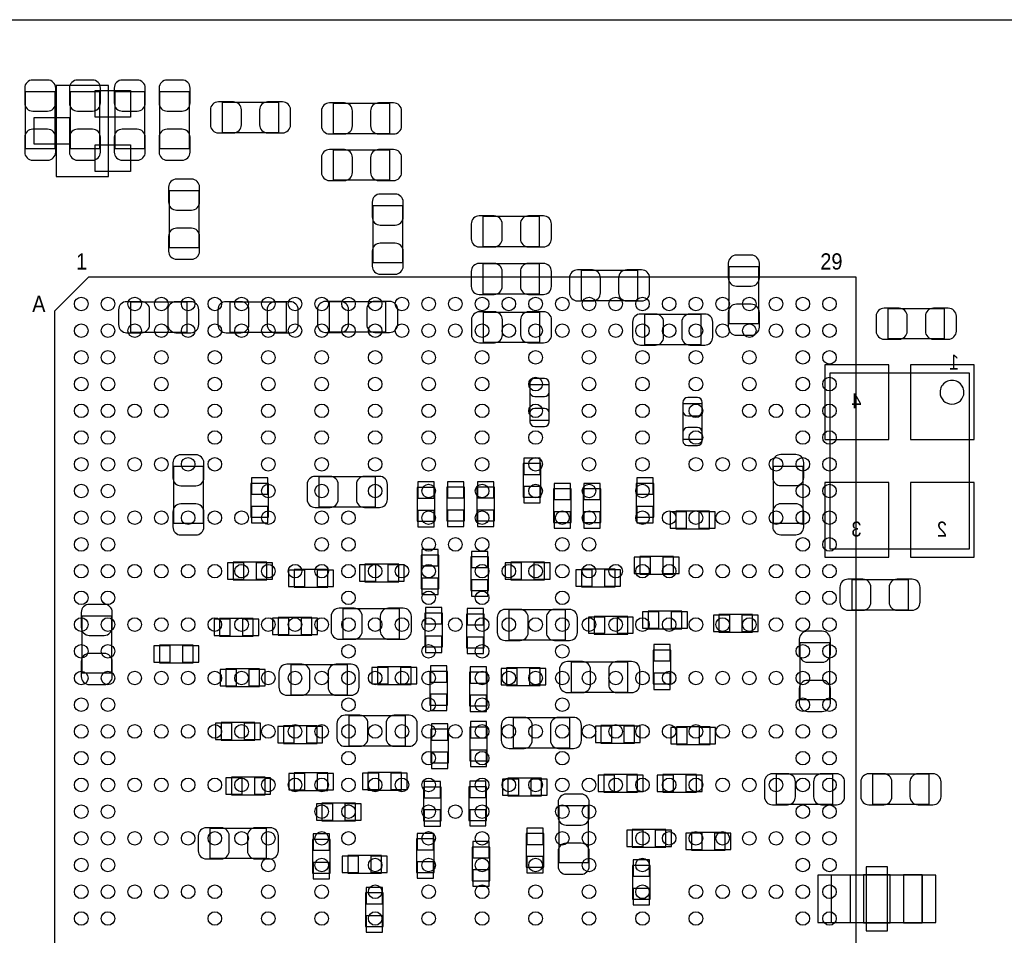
# Model space of a CAD drawing. Extents: x 7.2 to 74.8, y 33.6 to 67.
# Tile 3 of 8: x 23.3 to 41.7, y 49.9 to 67. Entities that reach past the tile are written whole.
import ezdxf

# ---------------------------------------------------------------- set-up
doc = ezdxf.new("R2010")
doc.units = 0
for name, color, linetype in [('BG_OUTLINE', 3, 'CONTINUOUS'), ('PG_ASSEMBLY_BOTTOM', 13, 'CONTINUOUS'), ('PG_ASSEMBLY_TOP', 190, 'CONTINUOUS'), ('PIN_BOTTOM', 1, 'CONTINUOUS'), ('PIN_TOP', 140, 'CONTINUOUS')]:
    doc.layers.add(name, color=color, linetype=linetype)

msp = doc.modelspace()

# ---------------------------------------------------------------- linework, layer by layer
at = {"layer": 'BG_OUTLINE'}
msp.add_lwpolyline([(74.799952, 55.992776, 0.414214), (72.800972, 53.993796, 0.414214), (74.799952, 51.994816), (74.799952, 33.993836), (23.949152, 33.993836), (23.949152, 37.493956, 0.414214), (23.451312, 37.994336, 0.414214), (22.950932, 37.493956), (22.950932, 33.993836), (7.200392, 33.993836), (7.200392, 51.994816, 0.414214), (9.199372, 53.993796, 0.414214), (7.200392, 55.992776), (7.199884, 66.987928), (74.799952, 66.987928)], format="xyb", close=True, dxfattribs=at)
at = {"layer": 'PG_ASSEMBLY_BOTTOM'}
for points in [[(23.9395, 65.638934), (23.379684, 65.638934), (23.379684, 64.578738), (23.9395, 64.578738), (23.9395, 65.638934)], [(24.7777, 65.638934), (24.217884, 65.638934), (24.217884, 64.578738), (24.7777, 64.578738), (24.7777, 65.638934)], [(25.6159, 65.638934), (25.056084, 65.638934), (25.056084, 64.578738), (25.6159, 64.578738), (25.6159, 65.638934)], [(26.4541, 65.638934), (25.894284, 65.638934), (25.894284, 64.578738), (26.4541, 64.578738), (26.4541, 65.638934)], [(27.063954, 65.439544), (27.063954, 64.879728), (28.12415, 64.879728), (28.12415, 65.439544), (27.063954, 65.439544)], [(30.20187, 64.859408), (30.20187, 65.419224), (29.141674, 65.419224), (29.141674, 64.859408), (30.20187, 64.859408)], [(29.141674, 64.548004), (29.141674, 63.988188), (30.20187, 63.988188), (30.20187, 64.548004), (29.141674, 64.548004)], [(26.072084, 62.724538), (26.6319, 62.724538), (26.6319, 63.784734), (26.072084, 63.784734), (26.072084, 62.724538)], [(30.4419, 63.505334), (29.882084, 63.505334), (29.882084, 62.445138), (30.4419, 62.445138), (30.4419, 63.505334)], [(33.00349, 62.746128), (33.00349, 63.305944), (31.943294, 63.305944), (31.943294, 62.746128), (33.00349, 62.746128)], [(31.943294, 62.416944), (31.943294, 61.857128), (33.00349, 61.857128), (33.00349, 62.416944), (31.943294, 62.416944)], [(33.782254, 62.295024), (33.782254, 61.735208), (34.84245, 61.735208), (34.84245, 62.295024), (33.782254, 62.295024)], [(37.10432, 62.362334), (36.544504, 62.362334), (36.544504, 61.302138), (37.10432, 61.302138), (37.10432, 62.362334)], [(26.40711, 61.140848), (26.40711, 61.700664), (25.346914, 61.700664), (25.346914, 61.140848), (26.40711, 61.140848)], [(28.26639, 61.140848), (28.26639, 61.700664), (27.206194, 61.700664), (27.206194, 61.140848), (28.26639, 61.140848)], [(30.12821, 61.145928), (30.12821, 61.705744), (29.068014, 61.705744), (29.068014, 61.145928), (30.12821, 61.145928)], [(40.58031, 61.018928), (40.58031, 61.578744), (39.520114, 61.578744), (39.520114, 61.018928), (40.58031, 61.018928)], [(31.94812, 61.510926), (31.94812, 60.95111), (33.008316, 60.95111), (33.008316, 61.510926), (31.94812, 61.510926)], [(36.02355, 60.909708), (36.02355, 61.469524), (34.963354, 61.469524), (34.963354, 60.909708), (36.02355, 60.909708)], [(32.822388, 59.49442), (33.18256, 59.49442), (33.18256, 60.154312), (32.822388, 60.154312), (32.822388, 59.49442)], [(35.684968, 59.13628), (36.04514, 59.13628), (36.04514, 59.796172), (35.684968, 59.796172), (35.684968, 59.13628)], [(26.152602, 57.565036), (26.712418, 57.565036), (26.712418, 58.625232), (26.152602, 58.625232), (26.152602, 57.565036)], [(33.027112, 58.050176), (33.027112, 58.680096), (32.696912, 58.680096), (32.696912, 58.050176), (33.027112, 58.050176)], [(37.9349, 58.628534), (37.375084, 58.628534), (37.375084, 57.568338), (37.9349, 57.568338), (37.9349, 58.628534)], [(29.93517, 57.871868), (29.93517, 58.431684), (28.874974, 58.431684), (28.874974, 57.871868), (29.93517, 57.871868)], [(27.92857, 57.678574), (27.92857, 58.308494), (27.59837, 58.308494), (27.59837, 57.678574), (27.92857, 57.678574)], [(31.040832, 57.603136), (31.040832, 58.233056), (30.710632, 58.233056), (30.710632, 57.603136), (31.040832, 57.603136)], [(31.599632, 57.608216), (31.599632, 58.238136), (31.269432, 58.238136), (31.269432, 57.608216), (31.599632, 57.608216)], [(32.158432, 57.608216), (32.158432, 58.238136), (31.828232, 58.238136), (31.828232, 57.608216), (32.158432, 57.608216)], [(35.14217, 57.678574), (35.14217, 58.308494), (34.81197, 58.308494), (34.81197, 57.678574), (35.14217, 57.678574)], [(33.59277, 57.576974), (33.59277, 58.206894), (33.26257, 58.206894), (33.26257, 57.576974), (33.59277, 57.576974)], [(34.15157, 57.576974), (34.15157, 58.206894), (33.82137, 58.206894), (33.82137, 57.576974), (34.15157, 57.576974)], [(35.55111, 57.46242), (36.18103, 57.46242), (36.18103, 57.79262), (35.55111, 57.79262), (35.55111, 57.46242)], [(30.785816, 56.966612), (30.785816, 56.336692), (31.116016, 56.336692), (31.116016, 56.966612), (30.785816, 56.966612)], [(31.717996, 56.933592), (31.717996, 56.303672), (32.048196, 56.303672), (32.048196, 56.933592), (31.717996, 56.933592)], [(34.879788, 56.609234), (35.509708, 56.609234), (35.509708, 56.939434), (34.879788, 56.939434), (34.879788, 56.609234)], [(27.90063, 56.837834), (27.27071, 56.837834), (27.27071, 56.507634), (27.90063, 56.507634), (27.90063, 56.837834)], [(30.366716, 56.798972), (29.736796, 56.798972), (29.736796, 56.468772), (30.366716, 56.468772), (30.366716, 56.798972)], [(32.464756, 56.504332), (33.094676, 56.504332), (33.094676, 56.834532), (32.464756, 56.834532), (32.464756, 56.504332)], [(28.410916, 56.367172), (29.040836, 56.367172), (29.040836, 56.697372), (28.410916, 56.697372), (28.410916, 56.367172)], [(34.415476, 56.704992), (33.785556, 56.704992), (33.785556, 56.374792), (34.415476, 56.374792), (34.415476, 56.704992)], [(38.841934, 56.506364), (38.841934, 55.946548), (39.90213, 55.946548), (39.90213, 56.506364), (38.841934, 56.506364)], [(24.99868, 55.826914), (24.438864, 55.826914), (24.438864, 54.766718), (24.99868, 54.766718), (24.99868, 55.826914)], [(30.383734, 55.404004), (30.383734, 55.96382), (29.323538, 55.96382), (29.323538, 55.404004), (30.383734, 55.404004)], [(31.184596, 55.252112), (31.184596, 55.882032), (30.854396, 55.882032), (30.854396, 55.252112), (31.184596, 55.252112)], [(31.964376, 55.234332), (31.964376, 55.864252), (31.634176, 55.864252), (31.634176, 55.234332), (31.964376, 55.234332)], [(32.429958, 55.94096), (32.429958, 55.381144), (33.490154, 55.381144), (33.490154, 55.94096), (32.429958, 55.94096)], [(34.65195, 55.821834), (34.02203, 55.821834), (34.02203, 55.491634), (34.65195, 55.491634), (34.65195, 55.821834)], [(35.033712, 55.588916), (35.663632, 55.588916), (35.663632, 55.919116), (35.033712, 55.919116), (35.033712, 55.588916)], [(36.989512, 55.855616), (36.359592, 55.855616), (36.359592, 55.525416), (36.989512, 55.525416), (36.989512, 55.855616)], [(27.64663, 55.783734), (27.01671, 55.783734), (27.01671, 55.453534), (27.64663, 55.453534), (27.64663, 55.783734)], [(28.111196, 55.470552), (28.741116, 55.470552), (28.741116, 55.800752), (28.111196, 55.800752), (28.111196, 55.470552)], [(26.522426, 55.284878), (25.892506, 55.284878), (25.892506, 54.954678), (26.522426, 54.954678), (26.522426, 55.284878)], [(37.872924, 54.263798), (38.43274, 54.263798), (38.43274, 55.323994), (37.872924, 55.323994), (37.872924, 54.263798)], [(35.460432, 54.560216), (35.460432, 55.190136), (35.130232, 55.190136), (35.130232, 54.560216), (35.460432, 54.560216)], [(28.346654, 54.915308), (28.346654, 54.355492), (29.40685, 54.355492), (29.40685, 54.915308), (28.346654, 54.915308)], [(34.656014, 54.405784), (34.656014, 54.9656), (33.595818, 54.9656), (33.595818, 54.405784), (34.656014, 54.405784)], [(27.763216, 54.838092), (27.133296, 54.838092), (27.133296, 54.507892), (27.763216, 54.507892), (27.763216, 54.838092)], [(30.600904, 54.876192), (29.970984, 54.876192), (29.970984, 54.545992), (30.600904, 54.545992), (30.600904, 54.876192)], [(31.278576, 54.162452), (31.278576, 54.792372), (30.948376, 54.792372), (30.948376, 54.162452), (31.278576, 54.162452)], [(32.020256, 54.144672), (32.020256, 54.774592), (31.690056, 54.774592), (31.690056, 54.144672), (32.020256, 54.144672)], [(32.386016, 54.528212), (33.015936, 54.528212), (33.015936, 54.858412), (32.386016, 54.858412), (32.386016, 54.528212)], [(27.676856, 53.837332), (27.046936, 53.837332), (27.046936, 53.507132), (27.676856, 53.507132), (27.676856, 53.837332)], [(30.492954, 53.399944), (30.492954, 53.95976), (29.432758, 53.95976), (29.432758, 53.399944), (30.492954, 53.399944)], [(32.506158, 53.92166), (32.506158, 53.361844), (33.566354, 53.361844), (33.566354, 53.92166), (32.506158, 53.92166)], [(28.210256, 53.441092), (28.840176, 53.441092), (28.840176, 53.771292), (28.210256, 53.771292), (28.210256, 53.441092)], [(30.971236, 53.707792), (30.971236, 53.077872), (31.301436, 53.077872), (31.301436, 53.707792), (30.971236, 53.707792)], [(31.695136, 53.748432), (31.695136, 53.118512), (32.025336, 53.118512), (32.025336, 53.748432), (31.695136, 53.748432)], [(34.781236, 53.781452), (34.151316, 53.781452), (34.151316, 53.451252), (34.781236, 53.451252), (34.781236, 53.781452)], [(36.191952, 53.755036), (35.562032, 53.755036), (35.562032, 53.424836), (36.191952, 53.424836), (36.191952, 53.755036)], [(28.413456, 52.564792), (29.043376, 52.564792), (29.043376, 52.894992), (28.413456, 52.894992), (28.413456, 52.564792)], [(30.422342, 52.89931), (29.792422, 52.89931), (29.792422, 52.56911), (30.422342, 52.56911), (30.422342, 52.89931)], [(27.867356, 52.811172), (27.237436, 52.811172), (27.237436, 52.480972), (27.867356, 52.480972), (27.867356, 52.811172)], [(32.411416, 52.460652), (33.041336, 52.460652), (33.041336, 52.790852), (32.411416, 52.790852), (32.411416, 52.460652)], [(34.83483, 52.860194), (34.20491, 52.860194), (34.20491, 52.529994), (34.83483, 52.529994), (34.83483, 52.860194)], [(35.937444, 52.860194), (35.307524, 52.860194), (35.307524, 52.529994), (35.937444, 52.529994), (35.937444, 52.860194)], [(37.429694, 52.866544), (37.429694, 52.306728), (38.48989, 52.306728), (38.48989, 52.866544), (37.429694, 52.866544)], [(39.233094, 52.866544), (39.233094, 52.306728), (40.29329, 52.306728), (40.29329, 52.866544), (39.233094, 52.866544)], [(31.159196, 51.998372), (31.159196, 52.628292), (30.828996, 52.628292), (30.828996, 51.998372), (31.159196, 51.998372)], [(32.012636, 52.003452), (32.012636, 52.633372), (31.682436, 52.633372), (31.682436, 52.003452), (32.012636, 52.003452)], [(29.561536, 52.328064), (28.931616, 52.328064), (28.931616, 51.997864), (29.561536, 51.997864), (29.561536, 52.328064)], [(33.920938, 52.275232), (33.361122, 52.275232), (33.361122, 51.215036), (33.920938, 51.215036), (33.920938, 52.275232)], [(27.897074, 51.294284), (27.897074, 51.8541), (26.836878, 51.8541), (26.836878, 51.294284), (27.897074, 51.294284)], [(34.73831, 51.503834), (35.36823, 51.503834), (35.36823, 51.834034), (34.73831, 51.834034), (34.73831, 51.503834)], [(36.473892, 51.778916), (35.843972, 51.778916), (35.843972, 51.448716), (36.473892, 51.448716), (36.473892, 51.778916)], [(28.753816, 51.645312), (28.753816, 51.015392), (29.084016, 51.015392), (29.084016, 51.645312), (28.753816, 51.645312)], [(30.70098, 51.65598), (30.70098, 51.02606), (31.03118, 51.02606), (31.03118, 51.65598), (30.70098, 51.65598)], [(32.75457, 51.755294), (32.75457, 51.125374), (33.08477, 51.125374), (33.08477, 51.755294), (32.75457, 51.755294)], [(31.741364, 51.505358), (31.741364, 50.875438), (32.071564, 50.875438), (32.071564, 51.505358), (31.741364, 51.505358)], [(30.04439, 51.348894), (29.41447, 51.348894), (29.41447, 51.018694), (30.04439, 51.018694), (30.04439, 51.348894)], [(35.06978, 50.53076), (35.06978, 51.16068), (34.73958, 51.16068), (34.73958, 50.53076), (35.06978, 50.53076)], [(40.163496, 50.086768), (38.463728, 50.086768), (38.463728, 50.986944), (40.163496, 50.986944), (40.163496, 50.086768)], [(29.74721, 50.645314), (29.74721, 50.015394), (30.07741, 50.015394), (30.07741, 50.645314), (29.74721, 50.645314)]]:
    msp.add_lwpolyline(points, dxfattribs=at)
for points in [[(41.037764, 60.38088), (41.037764, 57.080912), (38.43782, 57.080912), (38.43782, 60.38088)], [(38.463728, 50.086768), (38.463728, 50.986944), (38.813486, 50.986944), (38.813486, 50.086768)], [(39.563548, 50.086768), (39.563548, 50.986944), (39.063676, 50.986944), (39.063676, 50.086768)], [(40.163496, 50.086768), (40.163496, 50.986944), (39.813738, 50.986944), (39.813738, 50.086768)]]:
    msp.add_lwpolyline(points, close=True, dxfattribs=at)
msp.add_lwpolyline([(40.94226, 60.01512, 1.000125), (40.49522, 60.01512, 0.999875), (40.94226, 60.01512)], format="xyb", dxfattribs=at)
at = {"layer": 'PG_ASSEMBLY_TOP'}
for points in [[(24.937212, 64.054736), (24.937212, 65.756536), (23.956772, 65.756536), (23.956772, 64.054736), (24.937212, 64.054736)], [(23.927562, 47.168054), (38.927786, 47.168054), (38.927786, 62.168278), (24.562562, 62.168278), (23.927562, 61.533278), (23.927562, 47.168054)]]:
    msp.add_lwpolyline(points, dxfattribs=at)
at = {"layer": 'PIN_BOTTOM'}
for points in [[(23.369524, 65.708784), (23.369524, 65.428876, 0.414846), (23.519638, 65.278762), (23.799546, 65.278762, 0.414846), (23.94966, 65.428876), (23.94966, 65.708784, 0.414846), (23.799546, 65.858898), (23.519638, 65.858898, 0.414846)], [(24.207724, 65.708784), (24.207724, 65.428876, 0.414846), (24.357838, 65.278762), (24.637746, 65.278762, 0.414846), (24.78786, 65.428876), (24.78786, 65.708784, 0.414846), (24.637746, 65.858898), (24.357838, 65.858898, 0.414846)], [(25.045924, 65.708784), (25.045924, 65.428876, 0.414846), (25.196038, 65.278762), (25.475946, 65.278762, 0.414846), (25.62606, 65.428876), (25.62606, 65.708784, 0.414846), (25.475946, 65.858898), (25.196038, 65.858898, 0.414846)], [(25.884124, 65.708784), (25.884124, 65.428876, 0.414846), (26.034238, 65.278762), (26.314146, 65.278762, 0.414846), (26.46426, 65.428876), (26.46426, 65.708784, 0.414846), (26.314146, 65.858898), (26.034238, 65.858898, 0.414846)], [(26.994104, 64.869568), (27.274012, 64.869568, 0.414846), (27.424126, 65.019682), (27.424126, 65.29959, 0.414846), (27.274012, 65.449704), (26.994104, 65.449704, 0.414846), (26.84399, 65.29959), (26.84399, 65.019682, 0.414846)], [(28.194, 65.449704), (27.914092, 65.449704, 0.414846), (27.763978, 65.29959), (27.763978, 65.019682, 0.414846), (27.914092, 64.869568), (28.194, 64.869568, 0.414846), (28.344114, 65.019682), (28.344114, 65.29959, 0.414846)], [(29.071824, 64.849248), (29.351732, 64.849248, 0.414846), (29.501846, 64.999362), (29.501846, 65.27927, 0.414846), (29.351732, 65.429384), (29.071824, 65.429384, 0.414846), (28.92171, 65.27927), (28.92171, 64.999362, 0.414846)], [(30.27172, 65.429384), (29.991812, 65.429384, 0.414846), (29.841698, 65.27927), (29.841698, 64.999362, 0.414846), (29.991812, 64.849248), (30.27172, 64.849248, 0.414846), (30.421834, 64.999362), (30.421834, 65.27927, 0.414846)], [(23.94966, 64.508888), (23.94966, 64.788796, 0.414846), (23.799546, 64.93891), (23.519638, 64.93891, 0.414846), (23.369524, 64.788796), (23.369524, 64.508888, 0.414846), (23.519638, 64.358774), (23.799546, 64.358774, 0.414846)], [(24.78786, 64.508888), (24.78786, 64.788796, 0.414846), (24.637746, 64.93891), (24.357838, 64.93891, 0.414846), (24.207724, 64.788796), (24.207724, 64.508888, 0.414846), (24.357838, 64.358774), (24.637746, 64.358774, 0.414846)], [(25.62606, 64.508888), (25.62606, 64.788796, 0.414846), (25.475946, 64.93891), (25.196038, 64.93891, 0.414846), (25.045924, 64.788796), (25.045924, 64.508888, 0.414846), (25.196038, 64.358774), (25.475946, 64.358774, 0.414846)], [(26.46426, 64.508888), (26.46426, 64.788796, 0.414846), (26.314146, 64.93891), (26.034238, 64.93891, 0.414846), (25.884124, 64.788796), (25.884124, 64.508888, 0.414846), (26.034238, 64.358774), (26.314146, 64.358774, 0.414846)], [(29.071824, 63.978028), (29.351732, 63.978028, 0.414846), (29.501846, 64.128142), (29.501846, 64.40805, 0.414846), (29.351732, 64.558164), (29.071824, 64.558164, 0.414846), (28.92171, 64.40805), (28.92171, 64.128142, 0.414846)], [(30.27172, 64.558164), (29.991812, 64.558164, 0.414846), (29.841698, 64.40805), (29.841698, 64.128142, 0.414846), (29.991812, 63.978028), (30.27172, 63.978028, 0.414846), (30.421834, 64.128142), (30.421834, 64.40805, 0.414846)], [(26.061924, 63.854584), (26.061924, 63.574676, 0.414846), (26.212038, 63.424562), (26.491946, 63.424562, 0.414846), (26.64206, 63.574676), (26.64206, 63.854584, 0.414846), (26.491946, 64.004698), (26.212038, 64.004698, 0.414846)], [(29.871924, 63.575184), (29.871924, 63.295276, 0.414846), (30.022038, 63.145162), (30.301946, 63.145162, 0.414846), (30.45206, 63.295276), (30.45206, 63.575184, 0.414846), (30.301946, 63.725298), (30.022038, 63.725298, 0.414846)], [(31.873444, 62.735968), (32.153352, 62.735968, 0.414846), (32.303466, 62.886082), (32.303466, 63.16599, 0.414846), (32.153352, 63.316104), (31.873444, 63.316104, 0.414846), (31.72333, 63.16599), (31.72333, 62.886082, 0.414846)], [(33.07334, 63.316104), (32.793432, 63.316104, 0.414846), (32.643318, 63.16599), (32.643318, 62.886082, 0.414846), (32.793432, 62.735968), (33.07334, 62.735968, 0.414846), (33.223454, 62.886082), (33.223454, 63.16599, 0.414846)], [(26.64206, 62.654688), (26.64206, 62.934596, 0.414846), (26.491946, 63.08471), (26.212038, 63.08471, 0.414846), (26.061924, 62.934596), (26.061924, 62.654688, 0.414846), (26.212038, 62.504574), (26.491946, 62.504574, 0.414846)], [(30.45206, 62.375288), (30.45206, 62.655196, 0.414846), (30.301946, 62.80531), (30.022038, 62.80531, 0.414846), (29.871924, 62.655196), (29.871924, 62.375288, 0.414846), (30.022038, 62.225174), (30.301946, 62.225174, 0.414846)], [(36.534344, 62.432184), (36.534344, 62.152276, 0.414846), (36.684458, 62.002162), (36.964366, 62.002162, 0.414846), (37.11448, 62.152276), (37.11448, 62.432184, 0.414846), (36.964366, 62.582298), (36.684458, 62.582298, 0.414846)], [(31.873444, 61.846968), (32.153352, 61.846968, 0.414846), (32.303466, 61.997082), (32.303466, 62.27699, 0.414846), (32.153352, 62.427104), (31.873444, 62.427104, 0.414846), (31.72333, 62.27699), (31.72333, 61.997082, 0.414846)], [(33.07334, 62.427104), (32.793432, 62.427104, 0.414846), (32.643318, 62.27699), (32.643318, 61.997082, 0.414846), (32.793432, 61.846968), (33.07334, 61.846968, 0.414846), (33.223454, 61.997082), (33.223454, 62.27699, 0.414846)], [(33.712404, 61.725048), (33.992312, 61.725048, 0.414846), (34.142426, 61.875162), (34.142426, 62.15507, 0.414846), (33.992312, 62.305184), (33.712404, 62.305184, 0.414846), (33.56229, 62.15507), (33.56229, 61.875162, 0.414846)], [(34.9123, 62.305184), (34.632392, 62.305184, 0.414846), (34.482278, 62.15507), (34.482278, 61.875162, 0.414846), (34.632392, 61.725048), (34.9123, 61.725048, 0.414846), (35.062414, 61.875162), (35.062414, 62.15507, 0.414846)], [(28.998164, 61.135768), (29.278072, 61.135768, 0.414846), (29.428186, 61.285882), (29.428186, 61.56579, 0.414846), (29.278072, 61.715904), (28.998164, 61.715904, 0.414846), (28.84805, 61.56579), (28.84805, 61.285882, 0.414846)], [(30.19806, 61.715904), (29.918152, 61.715904, 0.414846), (29.768038, 61.56579), (29.768038, 61.285882, 0.414846), (29.918152, 61.135768), (30.19806, 61.135768, 0.414846), (30.348174, 61.285882), (30.348174, 61.56579, 0.414846)], [(25.277064, 61.130688), (25.556972, 61.130688, 0.414846), (25.707086, 61.280802), (25.707086, 61.56071, 0.414846), (25.556972, 61.710824), (25.277064, 61.710824, 0.414846), (25.12695, 61.56071), (25.12695, 61.280802, 0.414846)], [(26.47696, 61.710824), (26.197052, 61.710824, 0.414846), (26.046938, 61.56071), (26.046938, 61.280802, 0.414846), (26.197052, 61.130688), (26.47696, 61.130688, 0.414846), (26.627074, 61.280802), (26.627074, 61.56071, 0.414846)], [(27.136344, 61.130688), (27.416252, 61.130688, 0.414846), (27.566366, 61.280802), (27.566366, 61.56071, 0.414846), (27.416252, 61.710824), (27.136344, 61.710824, 0.414846), (26.98623, 61.56071), (26.98623, 61.280802, 0.414846)], [(28.33624, 61.710824), (28.056332, 61.710824, 0.414846), (27.906218, 61.56071), (27.906218, 61.280802, 0.414846), (28.056332, 61.130688), (28.33624, 61.130688, 0.414846), (28.486354, 61.280802), (28.486354, 61.56071, 0.414846)], [(37.11448, 61.232288), (37.11448, 61.512196, 0.414846), (36.964366, 61.66231), (36.684458, 61.66231, 0.414846), (36.534344, 61.512196), (36.534344, 61.232288, 0.414846), (36.684458, 61.082174), (36.964366, 61.082174, 0.414846)], [(39.450264, 61.008768), (39.730172, 61.008768, 0.414846), (39.880286, 61.158882), (39.880286, 61.43879, 0.414846), (39.730172, 61.588904), (39.450264, 61.588904, 0.414846), (39.30015, 61.43879), (39.30015, 61.158882, 0.414846)], [(40.65016, 61.588904), (40.370252, 61.588904, 0.414846), (40.220138, 61.43879), (40.220138, 61.158882, 0.414846), (40.370252, 61.008768), (40.65016, 61.008768, 0.414846), (40.800274, 61.158882), (40.800274, 61.43879, 0.414846)], [(31.87827, 60.94095), (32.158178, 60.94095, 0.414846), (32.308292, 61.091064), (32.308292, 61.370972, 0.414846), (32.158178, 61.521086), (31.87827, 61.521086, 0.414846), (31.728156, 61.370972), (31.728156, 61.091064, 0.414846)], [(33.078166, 61.521086), (32.798258, 61.521086, 0.414846), (32.648144, 61.370972), (32.648144, 61.091064, 0.414846), (32.798258, 60.94095), (33.078166, 60.94095, 0.414846), (33.22828, 61.091064), (33.22828, 61.370972, 0.414846)], [(34.893504, 60.899548), (35.173412, 60.899548, 0.414846), (35.323526, 61.049662), (35.323526, 61.32957, 0.414846), (35.173412, 61.479684), (34.893504, 61.479684, 0.414846), (34.74339, 61.32957), (34.74339, 61.049662, 0.414846)], [(36.0934, 61.479684), (35.813492, 61.479684, 0.414846), (35.663378, 61.32957), (35.663378, 61.049662, 0.414846), (35.813492, 60.899548), (36.0934, 60.899548, 0.414846), (36.243514, 61.049662), (36.243514, 61.32957, 0.414846)], [(32.822388, 60.184284), (32.822388, 60.024264, 0.413587), (32.912558, 59.934348), (33.09239, 59.934348, 0.413587), (33.18256, 60.024264), (33.18256, 60.184284, 0.413587), (33.09239, 60.2742), (32.912558, 60.2742, 0.413587)], [(35.684968, 59.826144), (35.684968, 59.666124, 0.413587), (35.775138, 59.576208), (35.95497, 59.576208, 0.413587), (36.04514, 59.666124), (36.04514, 59.826144, 0.413587), (35.95497, 59.91606), (35.775138, 59.91606, 0.413587)], [(33.18256, 59.464448), (33.18256, 59.624468, 0.413587), (33.09239, 59.714384), (32.912558, 59.714384, 0.413587), (32.822388, 59.624468), (32.822388, 59.464448, 0.413587), (32.912558, 59.374532), (33.09239, 59.374532, 0.413587)], [(36.04514, 59.106308), (36.04514, 59.266328, 0.413587), (35.95497, 59.356244), (35.775138, 59.356244, 0.413587), (35.684968, 59.266328), (35.684968, 59.106308, 0.413587), (35.775138, 59.016392), (35.95497, 59.016392, 0.413587)], [(26.142442, 58.695082), (26.142442, 58.415174, 0.414846), (26.292556, 58.26506), (26.572464, 58.26506, 0.414846), (26.722578, 58.415174), (26.722578, 58.695082, 0.414846), (26.572464, 58.845196), (26.292556, 58.845196, 0.414846)], [(37.364924, 58.698384), (37.364924, 58.418476, 0.414846), (37.515038, 58.268362), (37.794946, 58.268362, 0.414846), (37.94506, 58.418476), (37.94506, 58.698384, 0.414846), (37.794946, 58.848498), (37.515038, 58.848498, 0.414846)], [(28.805124, 57.861708), (29.085032, 57.861708, 0.414846), (29.235146, 58.011822), (29.235146, 58.29173, 0.414846), (29.085032, 58.441844), (28.805124, 58.441844, 0.414846), (28.65501, 58.29173), (28.65501, 58.011822, 0.414846)], [(30.00502, 58.441844), (29.725112, 58.441844, 0.414846), (29.574998, 58.29173), (29.574998, 58.011822, 0.414846), (29.725112, 57.861708), (30.00502, 57.861708, 0.414846), (30.155134, 58.011822), (30.155134, 58.29173, 0.414846)], [(26.722578, 57.495186), (26.722578, 57.775094, 0.414846), (26.572464, 57.925208), (26.292556, 57.925208, 0.414846), (26.142442, 57.775094), (26.142442, 57.495186, 0.414846), (26.292556, 57.345072), (26.572464, 57.345072, 0.414846)], [(37.94506, 57.498488), (37.94506, 57.778396, 0.414846), (37.794946, 57.92851), (37.515038, 57.92851, 0.414846), (37.364924, 57.778396), (37.364924, 57.498488, 0.414846), (37.515038, 57.348374), (37.794946, 57.348374, 0.414846)], [(38.772084, 55.936388), (39.051992, 55.936388, 0.414846), (39.202106, 56.086502), (39.202106, 56.36641, 0.414846), (39.051992, 56.516524), (38.772084, 56.516524, 0.414846), (38.62197, 56.36641), (38.62197, 56.086502, 0.414846)], [(39.97198, 56.516524), (39.692072, 56.516524, 0.414846), (39.541958, 56.36641), (39.541958, 56.086502, 0.414846), (39.692072, 55.936388), (39.97198, 55.936388, 0.414846), (40.122094, 56.086502), (40.122094, 56.36641, 0.414846)], [(24.428704, 55.896764), (24.428704, 55.616856, 0.414846), (24.578818, 55.466742), (24.858726, 55.466742, 0.414846), (25.00884, 55.616856), (25.00884, 55.896764, 0.414846), (24.858726, 56.046878), (24.578818, 56.046878, 0.414846)], [(29.253688, 55.393844), (29.533596, 55.393844, 0.414846), (29.68371, 55.543958), (29.68371, 55.823866, 0.414846), (29.533596, 55.97398), (29.253688, 55.97398, 0.414846), (29.103574, 55.823866), (29.103574, 55.543958, 0.414846)], [(30.453584, 55.97398), (30.173676, 55.97398, 0.414846), (30.023562, 55.823866), (30.023562, 55.543958, 0.414846), (30.173676, 55.393844), (30.453584, 55.393844, 0.414846), (30.603698, 55.543958), (30.603698, 55.823866, 0.414846)], [(32.360108, 55.370984), (32.640016, 55.370984, 0.414846), (32.79013, 55.521098), (32.79013, 55.801006, 0.414846), (32.640016, 55.95112), (32.360108, 55.95112, 0.414846), (32.209994, 55.801006), (32.209994, 55.521098, 0.414846)], [(33.560004, 55.95112), (33.280096, 55.95112, 0.414846), (33.129982, 55.801006), (33.129982, 55.521098, 0.414846), (33.280096, 55.370984), (33.560004, 55.370984, 0.414846), (33.710118, 55.521098), (33.710118, 55.801006, 0.414846)], [(37.862764, 55.393844), (37.862764, 55.113936, 0.414846), (38.012878, 54.963822), (38.292786, 54.963822, 0.414846), (38.4429, 55.113936), (38.4429, 55.393844, 0.414846), (38.292786, 55.543958), (38.012878, 55.543958, 0.414846)], [(25.00884, 54.696868), (25.00884, 54.976776, 0.414846), (24.858726, 55.12689), (24.578818, 55.12689, 0.414846), (24.428704, 54.976776), (24.428704, 54.696868, 0.414846), (24.578818, 54.546754), (24.858726, 54.546754, 0.414846)], [(28.276804, 54.345332), (28.556712, 54.345332, 0.414846), (28.706826, 54.495446), (28.706826, 54.775354, 0.414846), (28.556712, 54.925468), (28.276804, 54.925468, 0.414846), (28.12669, 54.775354), (28.12669, 54.495446, 0.414846)], [(29.4767, 54.925468), (29.196792, 54.925468, 0.414846), (29.046678, 54.775354), (29.046678, 54.495446, 0.414846), (29.196792, 54.345332), (29.4767, 54.345332, 0.414846), (29.626814, 54.495446), (29.626814, 54.775354, 0.414846)], [(33.525968, 54.395624), (33.805876, 54.395624, 0.414846), (33.95599, 54.545738), (33.95599, 54.825646, 0.414846), (33.805876, 54.97576), (33.525968, 54.97576, 0.414846), (33.375854, 54.825646), (33.375854, 54.545738, 0.414846)], [(34.725864, 54.97576), (34.445956, 54.97576, 0.414846), (34.295842, 54.825646), (34.295842, 54.545738, 0.414846), (34.445956, 54.395624), (34.725864, 54.395624, 0.414846), (34.875978, 54.545738), (34.875978, 54.825646, 0.414846)], [(38.4429, 54.193948), (38.4429, 54.473856, 0.414846), (38.292786, 54.62397), (38.012878, 54.62397, 0.414846), (37.862764, 54.473856), (37.862764, 54.193948, 0.414846), (38.012878, 54.043834), (38.292786, 54.043834, 0.414846)], [(29.362908, 53.389784), (29.642816, 53.389784, 0.414846), (29.79293, 53.539898), (29.79293, 53.819806, 0.414846), (29.642816, 53.96992), (29.362908, 53.96992, 0.414846), (29.212794, 53.819806), (29.212794, 53.539898, 0.414846)], [(30.562804, 53.96992), (30.282896, 53.96992, 0.414846), (30.132782, 53.819806), (30.132782, 53.539898, 0.414846), (30.282896, 53.389784), (30.562804, 53.389784, 0.414846), (30.712918, 53.539898), (30.712918, 53.819806, 0.414846)], [(32.436308, 53.351684), (32.716216, 53.351684, 0.414846), (32.86633, 53.501798), (32.86633, 53.781706, 0.414846), (32.716216, 53.93182), (32.436308, 53.93182, 0.414846), (32.286194, 53.781706), (32.286194, 53.501798, 0.414846)], [(33.636204, 53.93182), (33.356296, 53.93182, 0.414846), (33.206182, 53.781706), (33.206182, 53.501798, 0.414846), (33.356296, 53.351684), (33.636204, 53.351684, 0.414846), (33.786318, 53.501798), (33.786318, 53.781706, 0.414846)], [(37.359844, 52.296568), (37.639752, 52.296568, 0.414846), (37.789866, 52.446682), (37.789866, 52.72659, 0.414846), (37.639752, 52.876704), (37.359844, 52.876704, 0.414846), (37.20973, 52.72659), (37.20973, 52.446682, 0.414846)], [(38.55974, 52.876704), (38.279832, 52.876704, 0.414846), (38.129718, 52.72659), (38.129718, 52.446682, 0.414846), (38.279832, 52.296568), (38.55974, 52.296568, 0.414846), (38.709854, 52.446682), (38.709854, 52.72659, 0.414846)], [(39.163244, 52.296568), (39.443152, 52.296568, 0.414846), (39.593266, 52.446682), (39.593266, 52.72659, 0.414846), (39.443152, 52.876704), (39.163244, 52.876704, 0.414846), (39.01313, 52.72659), (39.01313, 52.446682, 0.414846)], [(40.36314, 52.876704), (40.083232, 52.876704, 0.414846), (39.933118, 52.72659), (39.933118, 52.446682, 0.414846), (40.083232, 52.296568), (40.36314, 52.296568, 0.414846), (40.513254, 52.446682), (40.513254, 52.72659, 0.414846)], [(33.350962, 52.345082), (33.350962, 52.065174, 0.414846), (33.501076, 51.91506), (33.780984, 51.91506, 0.414846), (33.931098, 52.065174), (33.931098, 52.345082, 0.414846), (33.780984, 52.495196), (33.501076, 52.495196, 0.414846)], [(26.767028, 51.284124), (27.046936, 51.284124, 0.414846), (27.19705, 51.434238), (27.19705, 51.714146, 0.414846), (27.046936, 51.86426), (26.767028, 51.86426, 0.414846), (26.616914, 51.714146), (26.616914, 51.434238, 0.414846)], [(27.966924, 51.86426), (27.687016, 51.86426, 0.414846), (27.536902, 51.714146), (27.536902, 51.434238, 0.414846), (27.687016, 51.284124), (27.966924, 51.284124, 0.414846), (28.117038, 51.434238), (28.117038, 51.714146, 0.414846)], [(33.931098, 51.145186), (33.931098, 51.425094, 0.414846), (33.780984, 51.575208), (33.501076, 51.575208, 0.414846), (33.350962, 51.425094), (33.350962, 51.145186, 0.414846), (33.501076, 50.995072), (33.780984, 50.995072, 0.414846)]]:
    msp.add_lwpolyline(points, format="xyb", close=True, dxfattribs=at)
for points in [[(39.534592, 60.52947), (38.340792, 60.52947), (38.340792, 59.13247), (39.534592, 59.13247)], [(41.134792, 60.52947), (39.940992, 60.52947), (39.940992, 59.13247), (41.134792, 59.13247)], [(32.709612, 58.47969), (33.014412, 58.47969), (33.014412, 58.78449), (32.709612, 58.78449)], [(27.61107, 58.108088), (27.91587, 58.108088), (27.91587, 58.412888), (27.61107, 58.412888)], [(34.82467, 58.108088), (35.12947, 58.108088), (35.12947, 58.412888), (34.82467, 58.412888)], [(30.723332, 58.03265), (31.028132, 58.03265), (31.028132, 58.33745), (30.723332, 58.33745)], [(31.282132, 58.03773), (31.586932, 58.03773), (31.586932, 58.34253), (31.282132, 58.34253)], [(31.840932, 58.03773), (32.145732, 58.03773), (32.145732, 58.34253), (31.840932, 58.34253)], [(32.709612, 57.945782), (33.014412, 57.945782), (33.014412, 58.250582), (32.709612, 58.250582)], [(33.27527, 58.006488), (33.58007, 58.006488), (33.58007, 58.311288), (33.27527, 58.311288)], [(33.83407, 58.006488), (34.13887, 58.006488), (34.13887, 58.311288), (33.83407, 58.311288)], [(39.534592, 58.329322), (38.340792, 58.329322), (38.340792, 56.932322), (39.534592, 56.932322)], [(41.134792, 58.329322), (39.940992, 58.329322), (39.940992, 56.932322), (41.134792, 56.932322)], [(27.61107, 57.57418), (27.91587, 57.57418), (27.91587, 57.87898), (27.61107, 57.87898)], [(34.82467, 57.57418), (35.12947, 57.57418), (35.12947, 57.87898), (34.82467, 57.87898)], [(30.723332, 57.498742), (31.028132, 57.498742), (31.028132, 57.803542), (30.723332, 57.803542)], [(31.282132, 57.503822), (31.586932, 57.503822), (31.586932, 57.808622), (31.282132, 57.808622)], [(31.840932, 57.503822), (32.145732, 57.503822), (32.145732, 57.808622), (31.840932, 57.808622)], [(33.27527, 57.47258), (33.58007, 57.47258), (33.58007, 57.77738), (33.27527, 57.77738)], [(33.83407, 57.47258), (34.13887, 57.47258), (34.13887, 57.77738), (33.83407, 57.77738)], [(35.446716, 57.77992), (35.446716, 57.47512), (35.751516, 57.47512), (35.751516, 57.77992)], [(35.980624, 57.77992), (35.980624, 57.47512), (36.285424, 57.47512), (36.285424, 57.77992)], [(31.103316, 57.071006), (30.798516, 57.071006), (30.798516, 56.766206), (31.103316, 56.766206)], [(32.035496, 57.037986), (31.730696, 57.037986), (31.730696, 56.733186), (32.035496, 56.733186)], [(34.775394, 56.926734), (34.775394, 56.621934), (35.080194, 56.621934), (35.080194, 56.926734)], [(35.309302, 56.926734), (35.309302, 56.621934), (35.614102, 56.621934), (35.614102, 56.926734)], [(27.471116, 56.520334), (27.471116, 56.825134), (27.166316, 56.825134), (27.166316, 56.520334)], [(28.005024, 56.520334), (28.005024, 56.825134), (27.700224, 56.825134), (27.700224, 56.520334)], [(29.937202, 56.481472), (29.937202, 56.786272), (29.632402, 56.786272), (29.632402, 56.481472)], [(30.47111, 56.481472), (30.47111, 56.786272), (30.16631, 56.786272), (30.16631, 56.481472)], [(32.360362, 56.821832), (32.360362, 56.517032), (32.665162, 56.517032), (32.665162, 56.821832)], [(32.89427, 56.821832), (32.89427, 56.517032), (33.19907, 56.517032), (33.19907, 56.821832)], [(28.306522, 56.684672), (28.306522, 56.379872), (28.611322, 56.379872), (28.611322, 56.684672)], [(28.84043, 56.684672), (28.84043, 56.379872), (29.14523, 56.379872), (29.14523, 56.684672)], [(33.985962, 56.387492), (33.985962, 56.692292), (33.681162, 56.692292), (33.681162, 56.387492)], [(34.51987, 56.387492), (34.51987, 56.692292), (34.21507, 56.692292), (34.21507, 56.387492)], [(31.103316, 56.537098), (30.798516, 56.537098), (30.798516, 56.232298), (31.103316, 56.232298)], [(32.035496, 56.504078), (31.730696, 56.504078), (31.730696, 56.199278), (32.035496, 56.199278)], [(30.867096, 55.681626), (31.171896, 55.681626), (31.171896, 55.986426), (30.867096, 55.986426)], [(31.646876, 55.663846), (31.951676, 55.663846), (31.951676, 55.968646), (31.646876, 55.968646)], [(34.929318, 55.906416), (34.929318, 55.601616), (35.234118, 55.601616), (35.234118, 55.906416)], [(35.463226, 55.906416), (35.463226, 55.601616), (35.768026, 55.601616), (35.768026, 55.906416)], [(36.559998, 55.538116), (36.559998, 55.842916), (36.255198, 55.842916), (36.255198, 55.538116)], [(37.093906, 55.538116), (37.093906, 55.842916), (36.789106, 55.842916), (36.789106, 55.538116)], [(27.217116, 55.466234), (27.217116, 55.771034), (26.912316, 55.771034), (26.912316, 55.466234)], [(27.751024, 55.466234), (27.751024, 55.771034), (27.446224, 55.771034), (27.446224, 55.466234)], [(28.006802, 55.788052), (28.006802, 55.483252), (28.311602, 55.483252), (28.311602, 55.788052)], [(28.54071, 55.788052), (28.54071, 55.483252), (28.84551, 55.483252), (28.84551, 55.788052)], [(34.222436, 55.504334), (34.222436, 55.809134), (33.917636, 55.809134), (33.917636, 55.504334)], [(34.756344, 55.504334), (34.756344, 55.809134), (34.451544, 55.809134), (34.451544, 55.504334)], [(30.867096, 55.147718), (31.171896, 55.147718), (31.171896, 55.452518), (30.867096, 55.452518)], [(26.092912, 54.967378), (26.092912, 55.272178), (25.788112, 55.272178), (25.788112, 54.967378)], [(26.62682, 54.967378), (26.62682, 55.272178), (26.32202, 55.272178), (26.32202, 54.967378)], [(31.646876, 55.129938), (31.951676, 55.129938), (31.951676, 55.434738), (31.646876, 55.434738)], [(35.142932, 54.98973), (35.447732, 54.98973), (35.447732, 55.29453), (35.142932, 55.29453)], [(30.961076, 54.591966), (31.265876, 54.591966), (31.265876, 54.896766), (30.961076, 54.896766)], [(27.333702, 54.520592), (27.333702, 54.825392), (27.028902, 54.825392), (27.028902, 54.520592)], [(27.86761, 54.520592), (27.86761, 54.825392), (27.56281, 54.825392), (27.56281, 54.520592)], [(30.17139, 54.558692), (30.17139, 54.863492), (29.86659, 54.863492), (29.86659, 54.558692)], [(30.705298, 54.558692), (30.705298, 54.863492), (30.400498, 54.863492), (30.400498, 54.558692)], [(31.702756, 54.574186), (32.007556, 54.574186), (32.007556, 54.878986), (31.702756, 54.878986)], [(32.281622, 54.845712), (32.281622, 54.540912), (32.586422, 54.540912), (32.586422, 54.845712)], [(32.81553, 54.845712), (32.81553, 54.540912), (33.12033, 54.540912), (33.12033, 54.845712)], [(35.142932, 54.455822), (35.447732, 54.455822), (35.447732, 54.760622), (35.142932, 54.760622)], [(30.961076, 54.058058), (31.265876, 54.058058), (31.265876, 54.362858), (30.961076, 54.362858)], [(31.702756, 54.040278), (32.007556, 54.040278), (32.007556, 54.345078), (31.702756, 54.345078)], [(27.247342, 53.519832), (27.247342, 53.824632), (26.942542, 53.824632), (26.942542, 53.519832)], [(27.78125, 53.519832), (27.78125, 53.824632), (27.47645, 53.824632), (27.47645, 53.519832)], [(31.288736, 53.812186), (30.983936, 53.812186), (30.983936, 53.507386), (31.288736, 53.507386)], [(32.012636, 53.852826), (31.707836, 53.852826), (31.707836, 53.548026), (32.012636, 53.548026)], [(28.105862, 53.758592), (28.105862, 53.453792), (28.410662, 53.453792), (28.410662, 53.758592)], [(28.63977, 53.758592), (28.63977, 53.453792), (28.94457, 53.453792), (28.94457, 53.758592)], [(34.351722, 53.463952), (34.351722, 53.768752), (34.046922, 53.768752), (34.046922, 53.463952)], [(34.88563, 53.463952), (34.88563, 53.768752), (34.58083, 53.768752), (34.58083, 53.463952)], [(35.762438, 53.437536), (35.762438, 53.742336), (35.457638, 53.742336), (35.457638, 53.437536)], [(36.296346, 53.437536), (36.296346, 53.742336), (35.991546, 53.742336), (35.991546, 53.437536)], [(31.288736, 53.278278), (30.983936, 53.278278), (30.983936, 52.973478), (31.288736, 52.973478)], [(32.012636, 53.318918), (31.707836, 53.318918), (31.707836, 53.014118), (32.012636, 53.014118)], [(28.309062, 52.882292), (28.309062, 52.577492), (28.613862, 52.577492), (28.613862, 52.882292)], [(28.84297, 52.882292), (28.84297, 52.577492), (29.14777, 52.577492), (29.14777, 52.882292)], [(29.992828, 52.58181), (29.992828, 52.88661), (29.688028, 52.88661), (29.688028, 52.58181)], [(30.526736, 52.58181), (30.526736, 52.88661), (30.221936, 52.88661), (30.221936, 52.58181)], [(27.437842, 52.493672), (27.437842, 52.798472), (27.133042, 52.798472), (27.133042, 52.493672)], [(27.97175, 52.493672), (27.97175, 52.798472), (27.66695, 52.798472), (27.66695, 52.493672)], [(30.841696, 52.427886), (31.146496, 52.427886), (31.146496, 52.732686), (30.841696, 52.732686)], [(31.695136, 52.432966), (31.999936, 52.432966), (31.999936, 52.737766), (31.695136, 52.737766)], [(32.307022, 52.778152), (32.307022, 52.473352), (32.611822, 52.473352), (32.611822, 52.778152)], [(32.84093, 52.778152), (32.84093, 52.473352), (33.14573, 52.473352), (33.14573, 52.778152)], [(34.405316, 52.542694), (34.405316, 52.847494), (34.100516, 52.847494), (34.100516, 52.542694)], [(34.939224, 52.542694), (34.939224, 52.847494), (34.634424, 52.847494), (34.634424, 52.542694)], [(35.50793, 52.542694), (35.50793, 52.847494), (35.20313, 52.847494), (35.20313, 52.542694)], [(36.041838, 52.542694), (36.041838, 52.847494), (35.737038, 52.847494), (35.737038, 52.542694)], [(29.132022, 52.010564), (29.132022, 52.315364), (28.827222, 52.315364), (28.827222, 52.010564)], [(29.66593, 52.010564), (29.66593, 52.315364), (29.36113, 52.315364), (29.36113, 52.010564)], [(30.841696, 51.893978), (31.146496, 51.893978), (31.146496, 52.198778), (30.841696, 52.198778)], [(31.695136, 51.899058), (31.999936, 51.899058), (31.999936, 52.203858), (31.695136, 52.203858)], [(33.07207, 51.859688), (32.76727, 51.859688), (32.76727, 51.554888), (33.07207, 51.554888)], [(34.633916, 51.821334), (34.633916, 51.516534), (34.938716, 51.516534), (34.938716, 51.821334)], [(35.167824, 51.821334), (35.167824, 51.516534), (35.472624, 51.516534), (35.472624, 51.821334)], [(36.044378, 51.461416), (36.044378, 51.766216), (35.739578, 51.766216), (35.739578, 51.461416)], [(36.578286, 51.461416), (36.578286, 51.766216), (36.273486, 51.766216), (36.273486, 51.461416)], [(29.071316, 51.749706), (28.766516, 51.749706), (28.766516, 51.444906), (29.071316, 51.444906)], [(31.01848, 51.760374), (30.71368, 51.760374), (30.71368, 51.455574), (31.01848, 51.455574)], [(32.058864, 51.609752), (31.754064, 51.609752), (31.754064, 51.304952), (32.058864, 51.304952)], [(29.071316, 51.215798), (28.766516, 51.215798), (28.766516, 50.910998), (29.071316, 50.910998)], [(29.614876, 51.031394), (29.614876, 51.336194), (29.310076, 51.336194), (29.310076, 51.031394)], [(30.148784, 51.031394), (30.148784, 51.336194), (29.843984, 51.336194), (29.843984, 51.031394)], [(31.01848, 51.226466), (30.71368, 51.226466), (30.71368, 50.921666), (31.01848, 50.921666)], [(33.07207, 51.32578), (32.76727, 51.32578), (32.76727, 51.02098), (33.07207, 51.02098)], [(34.75228, 50.960274), (35.05708, 50.960274), (35.05708, 51.265074), (34.75228, 51.265074)], [(32.058864, 51.075844), (31.754064, 51.075844), (31.754064, 50.771044), (32.058864, 50.771044)], [(39.513764, 49.936908), (39.513764, 51.136804), (39.113714, 51.136804), (39.113714, 49.936908)], [(38.818312, 50.092356), (38.818312, 50.981356), (38.208712, 50.981356), (38.208712, 50.092356)], [(40.418512, 50.092356), (40.418512, 50.981356), (39.808912, 50.981356), (39.808912, 50.092356)], [(30.06471, 50.749708), (29.75991, 50.749708), (29.75991, 50.444908), (30.06471, 50.444908)], [(34.75228, 50.426366), (35.05708, 50.426366), (35.05708, 50.731166), (34.75228, 50.731166)], [(30.06471, 50.2158), (29.75991, 50.2158), (29.75991, 49.911), (30.06471, 49.911)]]:
    msp.add_lwpolyline(points, close=True, dxfattribs=at)
at = {"layer": 'PIN_TOP'}
for points in [[(25.346914, 65.1637), (24.687022, 65.1637), (24.687022, 65.663572), (25.346914, 65.663572)], [(24.206962, 64.6557), (23.54707, 64.6557), (23.54707, 65.155572), (24.206962, 65.155572)], [(25.346914, 64.1477), (24.687022, 64.1477), (24.687022, 64.647572), (25.346914, 64.647572)]]:
    msp.add_lwpolyline(points, close=True, dxfattribs=at)
for centre in [(24.427688, 61.668152), (24.92756, 61.668152), (25.427686, 61.668152), (25.927558, 61.668152), (26.427684, 61.668152), (26.927556, 61.668152), (27.427682, 61.668152), (27.927554, 61.668152), (28.42768, 61.668152), (28.927552, 61.668152), (29.427678, 61.668152), (29.92755, 61.668152), (30.427676, 61.668152), (30.927548, 61.668152), (31.427674, 61.668152), (31.9278, 61.668152), (32.427672, 61.668152), (32.927798, 61.668152), (33.42767, 61.668152), (33.927796, 61.668152), (34.427668, 61.668152), (34.927794, 61.668152), (35.427666, 61.668152), (35.927792, 61.668152), (36.427664, 61.668152), (36.92779, 61.668152), (37.427662, 61.668152), (37.927788, 61.668152), (38.42766, 61.668152), (24.427688, 61.16828), (24.92756, 61.16828), (25.427686, 61.16828), (25.927558, 61.16828), (26.427684, 61.16828), (26.927556, 61.16828), (27.427682, 61.16828), (27.927554, 61.16828), (28.42768, 61.16828), (28.927552, 61.16828), (29.427678, 61.16828), (29.92755, 61.16828), (30.427676, 61.16828), (30.927548, 61.16828), (31.427674, 61.16828), (31.9278, 61.16828), (32.427672, 61.16828), (32.927798, 61.16828), (33.42767, 61.16828), (33.927796, 61.16828), (34.427668, 61.16828), (34.927794, 61.16828), (35.427666, 61.16828), (35.927792, 61.16828), (36.427664, 61.16828), (36.92779, 61.16828), (37.427662, 61.16828), (37.927788, 61.16828), (38.42766, 61.16828), (24.427688, 60.668154), (24.92756, 60.668154), (25.927558, 60.668154), (26.927556, 60.668154), (27.927554, 60.668154), (28.927552, 60.668154), (29.92755, 60.668154), (30.927548, 60.668154), (31.9278, 60.668154), (32.927798, 60.668154), (33.927796, 60.668154), (34.927794, 60.668154), (35.927792, 60.668154), (36.92779, 60.668154), (37.927788, 60.668154), (38.42766, 60.668154), (24.427688, 60.168282), (24.92756, 60.168282), (25.927558, 60.168282), (26.927556, 60.168282), (27.927554, 60.168282), (28.927552, 60.168282), (29.92755, 60.168282), (30.927548, 60.168282), (31.9278, 60.168282), (32.927798, 60.168282), (33.927796, 60.168282), (34.927794, 60.168282), (35.927792, 60.168282), (36.92779, 60.168282), (37.927788, 60.168282), (38.42766, 60.168282), (24.427688, 59.668156), (24.92756, 59.668156), (25.427686, 59.668156), (25.927558, 59.668156), (26.927556, 59.668156), (27.927554, 59.668156), (28.927552, 59.668156), (29.92755, 59.668156), (30.927548, 59.668156), (31.9278, 59.668156), (32.927798, 59.668156), (33.927796, 59.668156), (34.927794, 59.668156), (35.927792, 59.668156), (36.92779, 59.668156), (37.427662, 59.668156), (37.927788, 59.668156), (38.42766, 59.668156), (24.427688, 59.168284), (24.92756, 59.168284), (26.927556, 59.168284), (27.927554, 59.168284), (28.927552, 59.168284), (29.92755, 59.168284), (30.927548, 59.168284), (31.9278, 59.168284), (32.927798, 59.168284), (33.927796, 59.168284), (34.927794, 59.168284), (35.927792, 59.168284), (37.927788, 59.168284), (38.42766, 59.168284), (24.427688, 58.668158), (24.92756, 58.668158), (25.427686, 58.668158), (25.927558, 58.668158), (26.427684, 58.668158), (26.927556, 58.668158), (27.927554, 58.668158), (28.927552, 58.668158), (29.92755, 58.668158), (30.927548, 58.668158), (31.9278, 58.668158), (32.927798, 58.668158), (33.927796, 58.668158), (34.927794, 58.668158), (35.927792, 58.668158), (36.427664, 58.668158), (36.92779, 58.668158), (37.427662, 58.668158), (37.927788, 58.668158), (38.42766, 58.668158), (24.427688, 58.168286), (24.92756, 58.168286), (27.927554, 58.168286), (28.927552, 58.168286), (29.92755, 58.168286), (30.927548, 58.168286), (31.9278, 58.168286), (32.927798, 58.168286), (33.927796, 58.168286), (34.927794, 58.168286), (37.927788, 58.168286), (38.42766, 58.168286), (24.427688, 57.66816), (24.92756, 57.66816), (25.427686, 57.66816), (25.927558, 57.66816), (26.427684, 57.66816), (26.927556, 57.66816), (27.427682, 57.66816), (27.927554, 57.66816), (28.927552, 57.66816), (29.427678, 57.66816), (30.927548, 57.66816), (31.9278, 57.66816), (33.42767, 57.66816), (33.927796, 57.66816), (34.927794, 57.66816), (35.427666, 57.66816), (35.927792, 57.66816), (36.427664, 57.66816), (36.92779, 57.66816), (37.427662, 57.66816), (37.927788, 57.66816), (38.42766, 57.66816), (24.427688, 57.168288), (24.92756, 57.168288), (28.927552, 57.168288), (29.427678, 57.168288), (30.927548, 57.168288), (31.427674, 57.168288), (31.9278, 57.168288), (33.42767, 57.168288), (33.927796, 57.168288), (37.927788, 57.168288), (38.42766, 57.168288), (24.427688, 56.668162), (24.92756, 56.668162), (25.427686, 56.668162), (25.927558, 56.668162), (26.427684, 56.668162), (26.927556, 56.668162), (27.427682, 56.668162), (27.927554, 56.668162), (28.42768, 56.668162), (28.927552, 56.668162), (29.427678, 56.668162), (29.92755, 56.668162), (30.427676, 56.668162), (30.927548, 56.668162), (31.9278, 56.668162), (32.427672, 56.668162), (32.927798, 56.668162), (33.42767, 56.668162), (33.927796, 56.668162), (34.427668, 56.668162), (34.927794, 56.668162), (35.427666, 56.668162), (35.927792, 56.668162), (36.427664, 56.668162), (36.92779, 56.668162), (37.427662, 56.668162), (37.927788, 56.668162), (38.42766, 56.668162), (24.427688, 56.16829), (24.92756, 56.16829), (29.427678, 56.16829), (30.927548, 56.16829), (31.9278, 56.16829), (33.42767, 56.16829), (37.927788, 56.16829), (38.42766, 56.16829), (24.427688, 55.668164), (24.92756, 55.668164), (25.427686, 55.668164), (25.927558, 55.668164), (26.427684, 55.668164), (26.927556, 55.668164), (27.427682, 55.668164), (27.927554, 55.668164), (28.42768, 55.668164), (28.927552, 55.668164), (29.427678, 55.668164), (29.92755, 55.668164), (30.427676, 55.668164), (30.927548, 55.668164), (31.427674, 55.668164), (31.9278, 55.668164), (32.427672, 55.668164), (32.927798, 55.668164), (33.42767, 55.668164), (33.927796, 55.668164), (34.427668, 55.668164), (34.927794, 55.668164), (35.427666, 55.668164), (35.927792, 55.668164), (36.427664, 55.668164), (36.92779, 55.668164), (37.427662, 55.668164), (37.927788, 55.668164), (38.42766, 55.668164), (24.427688, 55.168292), (24.92756, 55.168292), (29.427678, 55.168292), (30.927548, 55.168292), (31.9278, 55.168292), (33.42767, 55.168292), (37.927788, 55.168292), (38.42766, 55.168292), (24.427688, 54.668166), (24.92756, 54.668166), (25.427686, 54.668166), (25.927558, 54.668166), (26.427684, 54.668166), (26.927556, 54.668166), (27.427682, 54.668166), (27.927554, 54.668166), (28.42768, 54.668166), (28.927552, 54.668166), (29.427678, 54.668166), (29.92755, 54.668166), (30.427676, 54.668166), (30.927548, 54.668166), (31.9278, 54.668166), (32.427672, 54.668166), (32.927798, 54.668166), (33.42767, 54.668166), (33.927796, 54.668166), (34.427668, 54.668166), (34.927794, 54.668166), (35.427666, 54.668166), (35.927792, 54.668166), (36.427664, 54.668166), (36.92779, 54.668166), (37.427662, 54.668166), (37.927788, 54.668166), (38.42766, 54.668166), (24.427688, 54.16804), (24.92756, 54.16804), (29.427678, 54.16804), (30.927548, 54.16804), (31.9278, 54.16804), (33.42767, 54.16804), (37.927788, 54.16804), (38.42766, 54.16804), (24.427688, 53.668168), (24.92756, 53.668168), (25.427686, 53.668168), (25.927558, 53.668168), (26.427684, 53.668168), (26.927556, 53.668168), (27.427682, 53.668168), (27.927554, 53.668168), (28.42768, 53.668168), (28.927552, 53.668168), (29.427678, 53.668168), (29.92755, 53.668168), (30.427676, 53.668168), (30.927548, 53.668168), (31.427674, 53.668168), (31.9278, 53.668168), (32.427672, 53.668168), (32.927798, 53.668168), (33.42767, 53.668168), (33.927796, 53.668168), (34.427668, 53.668168), (34.927794, 53.668168), (35.427666, 53.668168), (35.927792, 53.668168), (36.427664, 53.668168), (36.92779, 53.668168), (37.427662, 53.668168), (37.927788, 53.668168), (38.42766, 53.668168), (24.427688, 53.168042), (24.92756, 53.168042), (29.427678, 53.168042), (30.927548, 53.168042), (31.9278, 53.168042), (33.42767, 53.168042), (37.927788, 53.168042), (38.42766, 53.168042), (24.427688, 52.66817), (24.92756, 52.66817), (25.427686, 52.66817), (25.927558, 52.66817), (26.427684, 52.66817), (26.927556, 52.66817), (27.427682, 52.66817), (27.927554, 52.66817), (28.42768, 52.66817), (28.927552, 52.66817), (29.427678, 52.66817), (29.92755, 52.66817), (30.427676, 52.66817), (30.927548, 52.66817), (31.9278, 52.66817), (32.427672, 52.66817), (32.927798, 52.66817), (33.42767, 52.66817), (33.927796, 52.66817), (34.427668, 52.66817), (34.927794, 52.66817), (35.427666, 52.66817), (35.927792, 52.66817), (36.427664, 52.66817), (36.92779, 52.66817), (37.427662, 52.66817), (37.927788, 52.66817), (38.42766, 52.66817), (24.427688, 52.168044), (24.92756, 52.168044), (28.927552, 52.168044), (29.427678, 52.168044), (30.927548, 52.168044), (31.427674, 52.168044), (31.9278, 52.168044), (33.42767, 52.168044), (33.927796, 52.168044), (37.927788, 52.168044), (38.42766, 52.168044), (24.427688, 51.668172), (24.92756, 51.668172), (25.427686, 51.668172), (25.927558, 51.668172), (26.427684, 51.668172), (26.927556, 51.668172), (27.427682, 51.668172), (27.927554, 51.668172), (28.927552, 51.668172), (29.427678, 51.668172), (30.927548, 51.668172), (31.9278, 51.668172), (33.42767, 51.668172), (33.927796, 51.668172), (34.927794, 51.668172), (35.427666, 51.668172), (35.927792, 51.668172), (36.427664, 51.668172), (36.92779, 51.668172), (37.427662, 51.668172), (37.927788, 51.668172), (38.42766, 51.668172), (24.427688, 51.168046), (24.92756, 51.168046), (27.927554, 51.168046), (28.927552, 51.168046), (29.92755, 51.168046), (30.927548, 51.168046), (31.9278, 51.168046), (32.927798, 51.168046), (33.927796, 51.168046), (34.927794, 51.168046), (37.927788, 51.168046), (38.42766, 51.168046), (24.427688, 50.668174), (24.92756, 50.668174), (25.427686, 50.668174), (25.927558, 50.668174), (26.427684, 50.668174), (26.927556, 50.668174), (27.927554, 50.668174), (28.927552, 50.668174), (29.92755, 50.668174), (30.927548, 50.668174), (31.9278, 50.668174), (32.927798, 50.668174), (33.927796, 50.668174), (34.927794, 50.668174), (35.927792, 50.668174), (36.427664, 50.668174), (36.92779, 50.668174), (37.427662, 50.668174), (37.927788, 50.668174), (38.42766, 50.668174), (24.427688, 50.168048), (24.92756, 50.168048), (26.927556, 50.168048), (27.927554, 50.168048), (28.927552, 50.168048), (29.92755, 50.168048), (30.927548, 50.168048), (31.9278, 50.168048), (32.927798, 50.168048), (33.927796, 50.168048), (34.927794, 50.168048), (35.927792, 50.168048), (37.927788, 50.168048), (38.42766, 50.168048)]:
    msp.add_circle(centre, 0.127, dxfattribs=at)

# ---------------------------------------------------------------- texts
at = {"layer": 'PG_ASSEMBLY_BOTTOM', "text_generation_flag": 2, "width": 0.909091}
for s, p in [('1', (40.85082, 60.4393)), ('4', (39.026338, 59.716416)), ('3', (39.026338, 57.31637)), ('2', (40.626538, 57.31637))]:
    msp.add_text(s, height=0.2794, dxfattribs=at).set_placement(p)
at = {"layer": 'PG_ASSEMBLY_TOP', "width": 0.916667}
for s, p in [('1', (24.33066, 62.31128)), ('29', (38.25494, 62.31128)), ('A', (23.51024, 61.51626))]:
    msp.add_text(s, height=0.3048, dxfattribs=at).set_placement(p)

doc.saveas('drawing.dxf')
